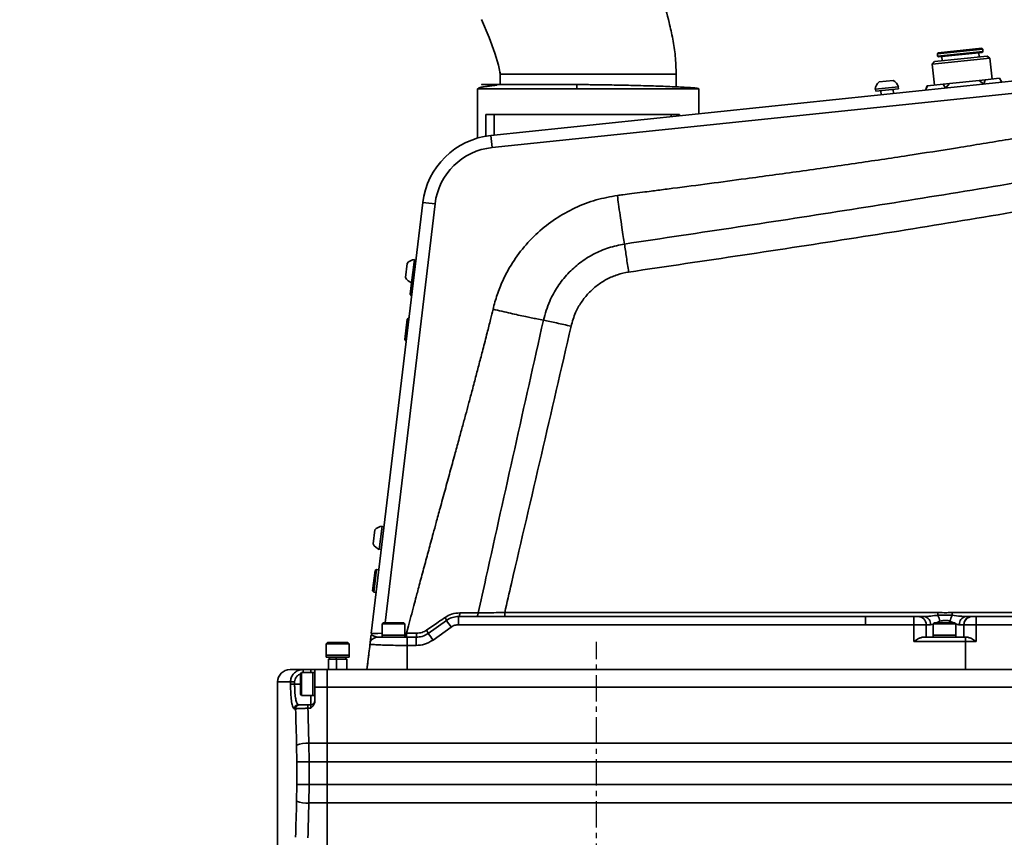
# Model space of a CAD drawing. Header units: millimetres. Extents: x 5717 to 9500, y -822 to 3039.
# Tile 25 of 31: x 7384 to 7621, y 1992 to 2190. Entities that reach past the tile are written whole.
import ezdxf

# ---------------------------------------------------------------- set-up
doc = ezdxf.new("R2010")
doc.units = ezdxf.units.MM
doc.header["$PDSIZE"] = -1
doc.linetypes.add('CENTER', pattern=[10.16, 6.35, -1.27, 1.27, -1.27])
doc.styles.get("Standard").update_dxf_attribs({"font": 'geniso.shx'})
doc.dimstyles.new('ISO-25', dxfattribs={"dimscale": 5, "dimtxt": 3.5, "dimasz": 4.5, "dimexe": 3.5, "dimexo": 0.625, "dimtad": 1, "dimdec": 1, "dimtxsty": 'Standard', "dimcen": 2.5, "dimclrd": 1, "dimclre": 1, "dimadec": 0, "dimazin": 0, "dimtfac": 1, "dimtdec": 1, "dimtmove": 1, "dimatfit": 3, "dimfxl": 1, "dimarcsym": 0})

# ---------------------------------------------------------------- blocks, each defined once
blk = doc.blocks.new('*D17')
at = {"color": 1, "lineweight": -2, "transparency": 16777216}
for p, q in [((7829.26, 2317.44), (6891.93, 2317.44)), ((6909.43, 1765.45), (6909.43, 2294.94)), ((7009.81, 1742.95), (6891.93, 1742.95))]:
    blk.add_line(p, q, dxfattribs=at)
at = {"color": 1, "transparency": 16777216}
for points in [[(6905.68, 2294.94), (6913.18, 2294.94), (6909.43, 2317.44)], [(6905.68, 1765.45), (6913.18, 1765.45), (6909.43, 1742.95)]]:
    blk.add_solid(points, dxfattribs=at)
at = {"layer": 'Defpoints', "color": 0, "transparency": 16777216}
for p in [(6909.43, 2317.44), (7832.38, 2317.44), (7012.94, 1742.95)]:
    blk.add_point(p, dxfattribs=at)
at = {"color": 0, "transparency": 16777216, "insert": (6897.55, 2030.2), "char_height": 17.5, "attachment_point": 5, "rotation": 90}
blk.add_mtext('{\\fHYSWLongFangSong|b1|i0|c134|p2;574}', dxfattribs=at)

msp = doc.modelspace()

# ---------------------------------------------------------------- linework, layer by layer
at = {"linetype": 'Continuous', "lineweight": 35}
for p, q in [((7697.93, 2182.78), (7497.43, 2161.88)), ((7616.16, 2182.76), (7605.22, 2181.61)), ((7605.4, 2181.83), (7615.94, 2182.93)), ((7616.16, 2182.76), (7615.94, 2182.93)), ((7616.23, 2182.16), (7616.16, 2182.76)), ((7497.74, 2158.98), (7698.24, 2179.88)), ((7617.9, 2180.52), (7603.98, 2179.07)), ((7604.51, 2179.73), (7617.24, 2181.06)), ((7605.4, 2181.83), (7605.22, 2181.61)), ((7605.22, 2181.61), (7605.28, 2181.02)), ((7605.28, 2181.02), (7616.23, 2182.16)), ((7605.28, 2181.02), (7605.5, 2180.84)), ((7616.05, 2181.94), (7605.5, 2180.84)), ((7606.3, 2180.92), (7606.4, 2179.93)), ((7615.35, 2180.86), (7615.25, 2181.86)), ((7616.05, 2181.94), (7616.23, 2182.16)), ((7617.9, 2180.52), (7617.24, 2181.06)), ((7618.43, 2175.5), (7617.9, 2180.52)), ((7604.51, 2179.73), (7603.98, 2179.07)), ((7603.98, 2179.07), (7604.5, 2174.05)), ((7499.66, 2176.66), (7499.66, 2174.16)), ((7542.16, 2173.62), (7542.16, 2176.66)), ((7594.53, 2175.17), (7591.15, 2174.82)), ((7615.31, 2175.18), (7608.11, 2174.43)), ((7616.77, 2175.33), (7615.31, 2175.18)), ((7615.31, 2175.18), (7616.4, 2174.28)), ((7616.4, 2174.28), (7616.77, 2175.33)), ((7620.18, 2175.68), (7616.77, 2175.33)), ((7620.75, 2174.74), (7620.18, 2175.68)), ((7494.29, 2173.24), (7494.16, 2173.16)), ((7494.16, 2173.16), (7494.16, 2161.24)), ((7518.16, 2173.16), (7494.16, 2173.16)), ((7500.28, 2174.16), (7497.67, 2174.16)), ((7500.92, 2174.16), (7500.28, 2174.16)), ((7508.66, 2174.16), (7507.75, 2174.16)), ((7546.45, 2173.16), (7518.16, 2173.16)), ((7547.66, 2173.16), (7546.45, 2173.16)), ((7547.66, 2167.12), (7547.66, 2173.16)), ((7595.85, 2173.65), (7590.18, 2173.06)), ((7590.28, 2173.07), (7590.33, 2172.57)), ((7590.33, 2172.57), (7595.8, 2173.14)), ((7591.57, 2172.7), (7591.68, 2171.71)), ((7594.66, 2172.02), (7594.56, 2173.01)), ((7595.8, 2173.14), (7595.75, 2173.64)), ((7595.8, 2173.14), (7595.8, 2173.14)), ((7602.8, 2173.87), (7602.38, 2172.82)), ((7602.38, 2172.82), (7602.75, 2173.87)), ((7602.38, 2172.82), (7602.5, 2173.15)), ((7602.75, 2173.87), (7602.8, 2173.87)), ((7606.59, 2174.27), (7602.8, 2173.87)), ((7606.59, 2174.27), (7608.11, 2174.43)), ((7607.22, 2173.33), (7606.59, 2174.27)), ((7608.11, 2174.43), (7607.22, 2173.33)), ((7620.57, 2175.04), (7620.75, 2174.74)), ((7620.75, 2174.74), (7620.75, 2174.74)), ((7496.22, 2166.96), (7515.16, 2166.96)), ((7496.22, 2161.72), (7496.22, 2166.96)), ((7498.22, 2161.97), (7498.22, 2166.96)), ((7515.16, 2166.96), (7542.97, 2166.96)), ((7540.97, 2166.96), (7540.97, 2166.42)), ((7542.97, 2166.96), (7542.97, 2166.63)), ((7480.98, 2145.68), (7468.55, 2041.63)), ((7471.87, 2044.25), (7483.96, 2145.4)), ((7477.2, 2131), (7476.79, 2127.63)), ((7478.97, 2131.95), (7478.29, 2126.29)), ((7479.32, 2131.8), (7478.96, 2131.85)), ((7477.96, 2123.57), (7478.29, 2126.29)), ((7478.6, 2126.35), (7478.22, 2123.23)), ((7478.3, 2126.39), (7478.67, 2126.34)), ((7477.96, 2123.57), (7478.22, 2123.23)), ((7478.22, 2123.23), (7478.3, 2123.22)), ((7476.63, 2112.65), (7477.22, 2117.51)), ((7477.56, 2117.77), (7476.89, 2112.31)), ((7477.56, 2117.77), (7477.22, 2117.51)), ((7477.64, 2117.76), (7477.56, 2117.77)), ((7476.63, 2112.65), (7476.89, 2112.31)), ((7476.89, 2112.31), (7476.99, 2112.3)), ((7469.39, 2066.64), (7468.98, 2063.27)), ((7471.17, 2067.59), (7470.48, 2061.93)), ((7471.63, 2067.43), (7471.16, 2067.49)), ((7470.5, 2062.03), (7470.98, 2061.97)), ((7468.87, 2051.96), (7469.46, 2056.83)), ((7469.79, 2057.09), (7469.14, 2051.63)), ((7469.79, 2057.09), (7469.46, 2056.83)), ((7470.39, 2057.02), (7469.79, 2057.09)), ((7468.87, 2051.96), (7469.14, 2051.63)), ((7469.14, 2051.63), (7469.73, 2051.56)), ((7605.32, 2046.73), (7500.78, 2046.73)), ((7709.98, 2046.73), (7608.79, 2046.73)), ((7486.69, 2044.82), (7482.32, 2041.69)), ((7587.9, 2045.75), (7489.6, 2045.75)), ((7599.53, 2045.75), (7587.9, 2045.75)), ((7608.26, 2044.62), (7609.08, 2044.25)), ((7715.88, 2045.75), (7614.62, 2045.75)), ((7471.49, 2044.25), (7471.19, 2043.95)), ((7471.19, 2043.95), (7471.19, 2041.25)), ((7476.69, 2043.95), (7471.19, 2043.95)), ((7471.49, 2044.25), (7476.39, 2044.25)), ((7476.69, 2043.95), (7476.39, 2044.25)), ((7476.69, 2041.25), (7476.69, 2043.95)), ((7483.48, 2040.08), (7487.85, 2043.21)), ((7489.6, 2043.77), (7587.9, 2043.77)), ((7587.9, 2043.77), (7599.52, 2043.77)), ((7599.52, 2043.77), (7599.52, 2040.75)), ((7602.52, 2040.75), (7602.52, 2043.75)), ((7603.57, 2043.75), (7604.19, 2043.9)), ((7604.49, 2044.25), (7604.19, 2043.95)), ((7604.19, 2043.95), (7604.19, 2041.25)), ((7609.69, 2043.95), (7604.19, 2043.95)), ((7604.49, 2044.25), (7609.39, 2044.25)), ((7609.69, 2043.95), (7609.39, 2044.25)), ((7609.69, 2041.25), (7609.69, 2043.95)), ((7611.62, 2043.75), (7611.62, 2043.75)), ((7614.62, 2040.75), (7614.62, 2043.77)), ((7614.62, 2043.77), (7715.88, 2043.77)), ((7471.19, 2041.25), (7471.19, 2040.75)), ((7476.69, 2041.25), (7471.19, 2041.25)), ((7477.08, 2041.73), (7476.69, 2041.73)), ((7476.69, 2040.75), (7476.69, 2041.25)), ((7477.08, 2041.73), (7477.08, 2040.75)), ((7479.41, 2040.75), (7477.2, 2040.75)), ((7599.52, 2040.75), (7599.52, 2039.76)), ((7612.05, 2039.76), (7599.52, 2039.76)), ((7601.75, 2040.75), (7612.05, 2040.75)), ((7604.19, 2041.25), (7604.19, 2040.75)), ((7609.69, 2041.25), (7604.19, 2041.25)), ((7609.69, 2040.75), (7609.69, 2041.25)), ((7612.02, 2032.95), (7612.05, 2039.76)), ((7612.05, 2040.75), (7612.39, 2040.75)), ((7614.62, 2039.76), (7612.05, 2039.76)), ((7614.62, 2039.76), (7614.62, 2040.75)), ((7457.99, 2039.45), (7457.69, 2039.15)), ((7457.69, 2039.15), (7457.69, 2036.45)), ((7463.19, 2039.15), (7457.69, 2039.15)), ((7457.99, 2039.45), (7462.89, 2039.45)), ((7463.19, 2039.15), (7462.89, 2039.45)), ((7463.19, 2036.45), (7463.19, 2039.15)), ((7477.2, 2032.95), (7477.2, 2038.77)), ((7477.2, 2038.77), (7479.4, 2038.77)), ((7457.69, 2036.45), (7457.69, 2035.95)), ((7463.19, 2036.45), (7457.69, 2036.45)), ((7457.69, 2035.95), (7458.69, 2035.95)), ((7458.69, 2035.95), (7458.19, 2035.45)), ((7460.19, 2035.45), (7458.19, 2035.45)), ((7458.19, 2035.45), (7458.19, 2032.95)), ((7458.69, 2035.95), (7459.98, 2035.95)), ((7459.98, 2035.95), (7460.75, 2035.95)), ((7459.98, 2035.95), (7460.19, 2035.45)), ((7462.69, 2035.45), (7460.19, 2035.45)), ((7460.19, 2032.95), (7460.19, 2035.45)), ((7460.75, 2035.95), (7463.19, 2035.95)), ((7462.19, 2035.95), (7462.69, 2035.45)), ((7462.69, 2035.45), (7462.69, 2032.95)), ((7463.19, 2035.95), (7463.19, 2036.45)), ((7467.96, 2036.73), (7467.51, 2032.95)), ((7448.94, 2032.95), (7452.07, 2032.95)), ((7452.07, 2032.95), (7453.94, 2032.95)), ((7452.07, 2032.2), (7452.07, 2032.95)), ((7453.94, 2032.2), (7453.94, 2032.95)), ((7454.94, 2032.95), (7457.94, 2032.95)), ((7454.94, 2028.69), (7454.94, 2032.95)), ((7457.94, 2032.95), (7457.94, 2028.69)), ((7457.94, 2032.95), (7477.2, 2032.95)), ((7475.89, 2032.95), (7475.44, 2032.97)), ((7477.2, 2032.95), (7587.9, 2032.95)), ((7587.9, 2032.95), (7599.52, 2032.95)), ((7599.52, 2032.95), (7612.02, 2032.95)), ((7612.02, 2032.95), (7614.62, 2032.95)), ((7614.62, 2032.95), (7727.85, 2032.95)), ((7451.74, 2032.2), (7451.44, 2031.9)), ((7451.44, 2027), (7451.44, 2031.9)), ((7454.44, 2032.2), (7451.74, 2032.2)), ((7451.74, 2032.2), (7451.74, 2026.7)), ((7454.94, 2032.2), (7454.44, 2032.2)), ((7454.44, 2032.2), (7454.44, 2026.7)), ((7445.94, 2029.95), (7445.94, 1985.95)), ((7449.06, 2029.95), (7445.94, 2029.95)), ((7449.06, 2029.45), (7449.06, 2029.95)), ((7450.05, 2029.95), (7449.06, 2029.95)), ((7450.05, 2029.45), (7449.06, 2029.45)), ((7450.05, 2029.95), (7450.05, 2029.45)), ((7450.05, 2029.45), (7451.44, 2029.45)), ((7457.94, 2028.69), (7454.94, 2028.69)), ((7454.94, 2028.69), (7454.94, 2025.31)), ((7457.94, 2015.16), (7457.94, 2028.69)), ((7902.94, 2028.69), (7457.94, 2028.69)), ((7451.44, 2027), (7451.74, 2026.7)), ((7451.74, 2026.7), (7454.44, 2026.7)), ((7453.94, 2024.45), (7453.94, 2026.7)), ((7454.44, 2026.7), (7454.94, 2026.7)), ((7450.29, 2023.45), (7449.99, 2023.45)), ((7450.98, 2024.45), (7451.27, 2024.45)), ((7453.25, 2024.45), (7453.25, 2023.6)), ((7453.25, 2024.45), (7453.94, 2024.45)), ((7453.94, 2023.6), (7453.25, 2023.6)), ((7453.94, 2023.6), (7453.94, 2024.45)), ((7450.57, 2010.71), (7450.52, 2014.72)), ((7453.47, 2015.16), (7453.53, 2010.71)), ((7453.47, 2015.16), (7457.94, 2015.16)), ((7457.94, 2015.16), (7457.94, 2010.71)), ((7457.94, 2015.16), (7902.94, 2015.16)), ((7450.57, 2005.19), (7450.57, 2010.71)), ((7453.53, 2010.71), (7450.57, 2010.71)), ((7453.53, 2010.71), (7453.53, 2005.19)), ((7457.94, 2010.71), (7453.53, 2010.71)), ((7457.94, 2005.19), (7457.94, 2010.71)), ((7902.94, 2010.71), (7457.94, 2010.71)), ((7450.52, 2001.18), (7450.57, 2005.19)), ((7453.53, 2005.19), (7450.57, 2005.19)), ((7453.53, 2005.19), (7453.47, 2000.74)), ((7453.53, 2005.19), (7457.94, 2005.19)), ((7457.94, 2005.19), (7457.94, 2000.74)), ((7457.94, 2005.19), (7902.94, 2005.19)), ((7457.94, 2000.74), (7453.47, 2000.74)), ((7457.94, 1987.21), (7457.94, 2000.74)), ((7902.94, 2000.74), (7457.94, 2000.74))]:
    msp.add_line(p, q, dxfattribs=at)
at = {"color": 4, "linetype": 'CENTER'}
msp.add_line((7522.94, 1893.19), (7522.94, 2039.62), dxfattribs=at)
at = {"linetype": 'Continuous', "lineweight": 35, "flags": 128}
for points in [[(7495.16, 2189.88), (7497.01, 2185.52), (7498.38, 2181.77), (7499.23, 2178.89), (7499.48, 2177.67), (7499.56, 2177.18), (7499.61, 2176.91), (7499.62, 2176.89), (7499.62, 2176.89), (7499.63, 2176.88), (7499.63, 2176.88), (7499.63, 2176.88), (7499.63, 2176.88), (7499.63, 2176.88), (7499.63, 2176.88), (7499.63, 2176.88), (7499.63, 2176.89), (7499.64, 2176.89), (7499.65, 2176.95), (7499.65, 2177.02), (7499.66, 2177.13), (7499.66, 2177.17), (7499.66, 2177.18), (7499.66, 2177.19), (7499.66, 2177.19), (7499.66, 2177.19), (7499.66, 2177.19), (7499.66, 2177.19), (7499.66, 2177.19), (7499.66, 2177.19), (7499.66, 2177.19), (7499.66, 2177.19), (7499.66, 2177.19), (7499.66, 2177.19), (7499.66, 2177.19), (7499.66, 2177.19), (7499.66, 2177.19), (7499.66, 2177.19), (7499.66, 2177.16), (7499.66, 2176.99), (7499.66, 2176.66)], [(7478.14, 2045.75), (7477.55, 2043.5), (7477.08, 2041.73)], [(7489.96, 2046.64), (7489.95, 2046.46), (7489.92, 2046.29), (7489.89, 2046.14), (7489.84, 2046.01), (7489.79, 2045.9), (7489.73, 2045.82), (7489.66, 2045.77), (7489.6, 2045.75)], [(7494.36, 2046.62), (7494.34, 2046.44), (7494.3, 2046.28), (7494.25, 2046.13), (7494.19, 2046), (7494.11, 2045.89), (7494.03, 2045.82), (7493.94, 2045.77), (7493.85, 2045.75)], [(7612.94, 2045.64), (7613.23, 2045.72), (7613.62, 2045.75)], [(7611.62, 2043.75), (7611.62, 2043.22), (7611.62, 2040.75)]]:
    msp.add_lwpolyline(points, dxfattribs=at)
at = {"linetype": 'Continuous', "lineweight": 35}
for centre, radius, start, end in [((7593.09, 2172.6), 2.95, 20.9116, 60.7843), ((7593.09, 2172.6), 2.95, 131.1169, 170.9896), ((7499.35, 2143.48), 18.5, 95.9506, 173.1864), ((7232.47, 2132.05), 266.64, 5.7963, 6.4242), ((7499.35, 2143.56), 15.5, 95.9506, 173.1864), ((7479.8, 2116.9), 28.8, 81.703, 87.6569), ((7479.39, 2129.02), 2.95, 98.0482, 137.9209), ((7479.39, 2129.02), 2.95, 208.2534, 248.1261), ((7471.58, 2064.67), 2.95, 98.0482, 137.9209), ((7471.58, 2064.67), 2.95, 208.2534, 248.1261), ((7570.28, 2046.49), 69.49, 179.8027, 180.6057), ((7817.27, 2046.7), 211.95, 179.9935, 180.1787), ((7820.74, 2046.7), 211.95, 179.9935, 180.1787), ((7485.46, 2044.7), 1.24, 5.4529, 42.9016), ((7411.66, 1989.25), 93.37, 35.3077, 36.525), ((8485.81, 2044.27), 996.22, 179.91439, 180.02829), ((8585.56, 2044.26), 997.66, 179.91444, 180.0283), ((7600.52, 2043.75), 2, 359.982, 89.982), ((7601.77, 2043.96), 1.81, 353.5214, 81.5567), ((7599.81, 2043.17), 6.21, 13.4558, 27.4954), ((7614.44, 2043.14), 6.35, 152.7911, 166.5071), ((7612.35, 2043.96), 1.81, 98.646, 186.5952), ((7613.62, 2043.75), 2, 90.0363, 180.0361), ((7613.62, 2043.75), 2, 109.7621, 180.0127), ((7479.82, 2040.73), 2.67, 21.0501, 39.8278), ((7470.08, 2038.75), 2, 90.0015, 151.9818), ((8593.57, 2039.27), 1114.16, 179.92346, 180.02529), ((7476.21, 2041.48), 3.28, 347.236, 4.0254), ((7408.05, 1986.66), 92.43, 35.3047, 36.5342), ((7448.94, 2029.95), 3, 90, 180), ((7453.94, 2025.45), 1, 270, 0), ((7450.99, 2023.46), 0.993, 90.3926, 180.3873), ((7451.28, 2023.46), 0.993, 90.4214, 180.4153), ((7453.1, 2007.58), 7.6, 87.2242, 109.9091), ((7453.1, 2008.32), 7.6, 250.0909, 272.7758)]:
    msp.add_arc(centre, radius, start, end, dxfattribs=at)
for centre, major_axis, ratio, start_param, end_param in [((7471.58, 2041.75), (3.04, 0.12), 0.00845, 3.140246, 4.581026), ((7745.94, 2359.39), (0, 1980), 0.151515, 1.741289, 1.745766), ((7745.94, 2359.84), (0, 1980), 0.15, 1.741441, 1.745766), ((7745.94, 1656.51), (0, 1980), 0.151515, 1.395827, 1.400303), ((7745.94, 1656.06), (0, 1980), 0.15, 1.395827, 1.400151)]:
    msp.add_ellipse(centre, major_axis=major_axis, ratio=ratio, start_param=start_param, end_param=end_param, dxfattribs=at)
for points, knots in [([(7523.56, 2227.17), (7520.84, 2231.63), (7515.41, 2240.56), (7506.46, 2253.3), (7497.17, 2265.41), (7487.72, 2276.65), (7478.33, 2286.89), (7469.14, 2296.07), (7460.62, 2303.86), (7452.87, 2310.37), (7445.95, 2315.73), (7439.55, 2320.35), (7433.52, 2324.4), (7427.66, 2328.1), (7421.73, 2331.58), (7415.69, 2334.89), (7407.46, 2339.08), (7396.9, 2343.84), (7383.83, 2348.76), (7370.4, 2352.84), (7356.69, 2356.03), (7342.8, 2358.29), (7328.8, 2359.59), (7314.73, 2359.91), (7300.68, 2359.23), (7286.72, 2357.54), (7272.93, 2354.84), (7259.39, 2351.11), (7246.16, 2346.37), (7233.39, 2340.65), (7221.25, 2334.04), (7209.88, 2326.68), (7201.04, 2319.96), (7194.39, 2314.31), (7189.63, 2309.96), (7185, 2305.42), (7180.26, 2300.42), (7175.21, 2294.67), (7169.76, 2287.9), (7164, 2280.08), (7158.06, 2271.18), (7152.04, 2261.19), (7146.11, 2250.16), (7140.42, 2238.15), (7135.93, 2227.2), (7132.52, 2217.64), (7130.01, 2209.75), (7127.81, 2201.72), (7125.95, 2193.57), (7124.51, 2185.36), (7123.5, 2177.1), (7123.36, 2171.58), (7123.29, 2168.82)], [0, 0, 0, 0, 0.02816, 0.056325, 0.08389, 0.110379, 0.135437, 0.158817, 0.180364, 0.197642, 0.213357, 0.227505, 0.240189, 0.252509, 0.264858, 0.277239, 0.289652, 0.314578, 0.339655, 0.364896, 0.390195, 0.415451, 0.440687, 0.46593, 0.491211, 0.516472, 0.54168, 0.56687, 0.592088, 0.617358, 0.642224, 0.666527, 0.690302, 0.702003, 0.713583, 0.725044, 0.736946, 0.750685, 0.766296, 0.783756, 0.803017, 0.823997, 0.846564, 0.870524, 0.895605, 0.910313, 0.925206, 0.940205, 0.955228, 0.970215, 0.98513, 1, 1, 1, 1]), ([(7165.79, 2168.82), (7165.8, 2169.59), (7165.82, 2171.21), (7165.99, 2173.71), (7166.25, 2176.36), (7166.61, 2179.14), (7167.07, 2182.01), (7167.63, 2184.95), (7168.65, 2189.75), (7170.36, 2196.35), (7173.08, 2204.98), (7176.29, 2213.68), (7179.91, 2222.21), (7183.64, 2230.07), (7187.51, 2237.44), (7191.39, 2244.19), (7195.28, 2250.4), (7199.1, 2256.04), (7203.01, 2261.38), (7207.1, 2266.52), (7211.35, 2271.44), (7216.86, 2277.25), (7223.85, 2283.76), (7232.55, 2290.63), (7241.75, 2296.74), (7251.38, 2302.09), (7261.41, 2306.65), (7271.81, 2310.43), (7282.49, 2313.39), (7293.4, 2315.54), (7304.44, 2316.87), (7315.56, 2317.38), (7326.69, 2317.11), (7337.67, 2316.06), (7348.33, 2314.32), (7358.52, 2311.97), (7368.19, 2309.12), (7376.09, 2306.28), (7382.55, 2303.65), (7387.99, 2301.22), (7394, 2298.28), (7400.66, 2294.7), (7407.93, 2290.37), (7415.78, 2285.17), (7423.75, 2279.26), (7431.77, 2272.63), (7439.78, 2265.32), (7448.02, 2257.07), (7456.36, 2247.94), (7464.62, 2238.04), (7472.6, 2227.56), (7480.13, 2216.79), (7484.66, 2209.35), (7486.89, 2205.69)], [0, 0, 0, 0, 0.005214, 0.010861, 0.016867, 0.02317, 0.029713, 0.03645, 0.043338, 0.062741, 0.082336, 0.10421, 0.125139, 0.144739, 0.162749, 0.181166, 0.197152, 0.212096, 0.226976, 0.241731, 0.256301, 0.270687, 0.295672, 0.32052, 0.345264, 0.369934, 0.394618, 0.419393, 0.444306, 0.469229, 0.494146, 0.519096, 0.544105, 0.569064, 0.593319, 0.616769, 0.639394, 0.661176, 0.673248, 0.686334, 0.701318, 0.718259, 0.737227, 0.75831, 0.781615, 0.803972, 0.828345, 0.854599, 0.882467, 0.911564, 0.941357, 0.97114, 1, 1, 1, 1]), ([(7542.16, 2176.66), (7542.12, 2178.13), (7542.03, 2180.97), (7541.38, 2185.14), (7540.36, 2189.84), (7538.77, 2195.19), (7536.28, 2201.99), (7532.92, 2209.69), (7528.58, 2218.37), (7525.27, 2224.18), (7523.56, 2227.17)], [0, 0, 0, 0, 0.0810151, 0.15682, 0.2323927, 0.346335, 0.4646031, 0.6314413, 0.8099443, 1, 1, 1, 1]), ([(7498.92, 2174.1), (7498.92, 2174.1), (7498.92, 2174.1), (7498.92, 2174.09), (7498.92, 2174.09), (7498.91, 2174.09), (7498.91, 2174.08), (7498.9, 2174.08), (7498.9, 2174.08), (7498.88, 2174.08), (7498.86, 2174.07), (7498.83, 2174.06), (7498.7, 2174.04), (7498.26, 2173.98), (7497.42, 2173.88), (7496.28, 2173.73), (7495.14, 2173.55), (7494.7, 2173.43), (7494.46, 2173.36)], [0, 0, 0, 0, 0.001126, 0.00236, 0.00333, 0.003761, 0.004184, 0.004625, 0.005105, 0.006243, 0.007684, 0.011601, 0.016981, 0.053179, 0.191633, 0.406606, 0.682291, 1, 1, 1, 1]), ([(7497.67, 2174.16), (7497.2, 2174.16), (7496.26, 2174.16), (7495.43, 2174.16), (7495.07, 2174.16), (7495.28, 2174.16), (7495.99, 2174.16), (7496.9, 2174.16), (7497.35, 2174.16)], [0, 0, 0, 0, 0.160264, 0.325248, 0.493445, 0.66316, 0.832603, 1, 1, 1, 1]), ([(7507.75, 2174.16), (7506.94, 2174.16), (7505.28, 2174.16), (7502.98, 2174.16), (7501.62, 2174.16), (7500.92, 2174.16)], [0, 0, 0, 0, 0.317903, 0.651431, 1, 1, 1, 1]), ([(7518.26, 2174.16), (7517.24, 2174.16), (7515.1, 2174.16), (7511.85, 2174.16), (7509.75, 2174.16), (7508.66, 2174.16)], [0, 0, 0, 0, 0.306258, 0.63984, 1, 1, 1, 1]), ([(7518.26, 2174.16), (7518.25, 2174.15), (7518.23, 2174.13), (7518.2, 2174), (7518.18, 2173.87), (7518.17, 2173.71), (7518.16, 2173.48), (7518.16, 2173.29), (7518.16, 2173.16)], [0, 0, 0, 0, 0.239457, 0.368361, 0.5, 0.631639, 0.760543, 1, 1, 1, 1]), ([(7546.39, 2173.37), (7546.14, 2173.39), (7545.55, 2173.44), (7544.14, 2173.53), (7542.3, 2173.62), (7540.19, 2173.71), (7537.91, 2173.79), (7535.53, 2173.87), (7533.1, 2173.94), (7529.99, 2174.01), (7526.24, 2174.09), (7522.05, 2174.15), (7519.46, 2174.16), (7518.26, 2174.16)], [0, 0, 0, 0, 0.066649, 0.160557, 0.25189, 0.340047, 0.424559, 0.505089, 0.581427, 0.65348, 0.784666, 0.899672, 1, 1, 1, 1]), ([(7547.66, 2173.16), (7547.61, 2173.19), (7547.51, 2173.25), (7547.02, 2173.32), (7546.5, 2173.36), (7546.39, 2173.37)], [0, 0, 0, 0, 0.435166, 0.869408, 1, 1, 1, 1]), ([(7685.44, 2172.44), (7684.92, 2172.35), (7683.58, 2172.1), (7681.27, 2171.66), (7678.75, 2171.18), (7676.38, 2170.73), (7674.25, 2170.33), (7672.11, 2169.93), (7668.56, 2169.26), (7663.63, 2168.34), (7657.99, 2167.29), (7653.05, 2166.38), (7648.85, 2165.61), (7644.53, 2164.83), (7640.06, 2164.02), (7632.63, 2162.71), (7622.65, 2160.98), (7610.2, 2158.92), (7597.86, 2156.99), (7585.13, 2155.09), (7572.08, 2153.23), (7560.36, 2151.63), (7550.19, 2150.27), (7543.71, 2149.42), (7539.56, 2148.89), (7537.81, 2148.66), (7535.98, 2148.43), (7533.87, 2148.16), (7531.59, 2147.87), (7529.56, 2147.61), (7528.41, 2147.46), (7527.97, 2147.4)], [0, 0, 0, 0, 0.009905, 0.025605, 0.044125, 0.058164, 0.071018, 0.085001, 0.099041, 0.138916, 0.179493, 0.206983, 0.233229, 0.259898, 0.289568, 0.318663, 0.401859, 0.479972, 0.556193, 0.636822, 0.721981, 0.804127, 0.85931, 0.91512, 0.926921, 0.938061, 0.948386, 0.961559, 0.978098, 0.991617, 1, 1, 1, 1]), ([(7687.37, 2161.38), (7685.06, 2160.98), (7678.17, 2159.78), (7662.12, 2156.97), (7630.17, 2151.41), (7584.52, 2143.9), (7547.97, 2138.42), (7529.68, 2135.67)], [0, 0, 0, 0, 0.043927, 0.131333, 0.306074, 0.652733, 1, 1, 1, 1]), ([(7530.68, 2128.91), (7549, 2131.61), (7585.63, 2137.02), (7631.35, 2144.62), (7663.32, 2150.34), (7679.37, 2153.25), (7686.26, 2154.49), (7688.57, 2154.91)], [0, 0, 0, 0, 0.347195, 0.694116, 0.868788, 0.956124, 1, 1, 1, 1]), ([(7527.97, 2147.4), (7526.25, 2147.09), (7522.74, 2146.46), (7517.71, 2144.52), (7512.95, 2141.87), (7508.67, 2138.51), (7504.93, 2134.55), (7502.17, 2130.56), (7500.23, 2126.8), (7498.87, 2123.44), (7498.25, 2121.11), (7497.94, 2119.94)], [0, 0, 0, 0, 0.121027, 0.246952, 0.372105, 0.497397, 0.623077, 0.748904, 0.832673, 0.915896, 1, 1, 1, 1]), ([(7527.97, 2147.4), (7528.06, 2146.69), (7528.27, 2145.1), (7528.65, 2142.48), (7529.03, 2139.86), (7529.38, 2137.53), (7529.58, 2136.27), (7529.68, 2135.67)], [0, 0, 0, 0, 0.168215, 0.379529, 0.633827, 0.826694, 1, 1, 1, 1]), ([(7529.68, 2135.67), (7528.39, 2135.41), (7525.81, 2134.89), (7522.18, 2133.32), (7518.86, 2131.2), (7515.93, 2128.57), (7513.47, 2125.45), (7511.35, 2121.7), (7510.55, 2118.85), (7510.11, 2117.28)], [0, 0, 0, 0, 0.138155, 0.276344, 0.413239, 0.550139, 0.689702, 0.829262, 1, 1, 1, 1]), ([(7529.68, 2135.67), (7529.83, 2134.64), (7530.14, 2132.56), (7530.5, 2130.12), (7530.68, 2128.91)], [0, 0, 0, 0, 0.5000022, 1, 1, 1, 1]), ([(7516.79, 2115.85), (7517.11, 2116.97), (7517.69, 2119), (7519.21, 2121.67), (7520.96, 2123.88), (7523.05, 2125.75), (7525.4, 2127.24), (7527.96, 2128.36), (7529.77, 2128.72), (7530.68, 2128.91)], [0, 0, 0, 0, 0.172209, 0.312131, 0.452054, 0.588946, 0.72583, 0.862952, 1, 1, 1, 1]), ([(7497.94, 2119.94), (7497.74, 2119.12), (7497.28, 2117.22), (7496.46, 2113.97), (7495.55, 2110.4), (7494.62, 2106.82), (7493.73, 2103.45), (7492.88, 2100.21), (7492.07, 2097.19), (7491.3, 2094.34), (7490.5, 2091.41), (7489.63, 2088.21), (7488.64, 2084.59), (7487.54, 2080.58), (7486.36, 2076.28), (7485.25, 2072.21), (7484.3, 2068.72), (7483.55, 2065.99), (7482.77, 2063.13), (7482.05, 2060.45), (7481.33, 2057.79), (7480.79, 2055.77), (7480.27, 2053.83), (7479.81, 2052.08), (7479.33, 2050.29), (7478.79, 2048.23), (7478.38, 2046.65), (7478.14, 2045.75)], [0, 0, 0, 0, 0.032816, 0.076497, 0.131043, 0.176728, 0.220882, 0.267282, 0.3075, 0.343216, 0.382682, 0.425896, 0.472859, 0.529541, 0.58809, 0.647283, 0.694407, 0.729461, 0.757682, 0.810069, 0.838182, 0.865368, 0.891629, 0.916835, 0.936115, 0.963837, 1, 1, 1, 1]), ([(7497.94, 2119.94), (7499.37, 2119.6), (7502.06, 2118.97), (7505.13, 2118.3), (7507.2, 2117.86), (7508.64, 2117.57), (7509.59, 2117.39), (7510.11, 2117.28)], [0, 0, 0, 0, 0.331866, 0.624474, 0.73923, 0.855616, 1, 1, 1, 1]), ([(7510.11, 2117.28), (7507.8, 2106.94), (7503.16, 2086.21), (7497.92, 2062.66), (7494.99, 2049.45), (7494.36, 2046.62)], [0, 0, 0, 0, 0.439346, 0.879753, 1, 1, 1, 1]), ([(7500.78, 2046.73), (7501.32, 2049.07), (7504.24, 2061.76), (7509.63, 2084.79), (7514.41, 2105.5), (7516.79, 2115.85)], [0, 0, 0, 0, 0.101451, 0.550719, 1, 1, 1, 1]), ([(7510.11, 2117.28), (7511.15, 2117.07), (7513.22, 2116.64), (7515.6, 2116.11), (7516.79, 2115.85)], [0, 0, 0, 0, 0.4999955, 1, 1, 1, 1]), ([(7500.78, 2046.73), (7500.08, 2046.71), (7498.66, 2046.69), (7496.63, 2046.65), (7495.21, 2046.63), (7494.49, 2046.62), (7494.36, 2046.62)], [0, 0, 0, 0, 0.3118488, 0.6326779, 0.9315046, 1, 1, 1, 1]), ([(7608.79, 2046.73), (7608.65, 2046.73), (7608.14, 2046.72), (7607.06, 2046.62), (7606.04, 2046.72), (7605.39, 2046.73), (7605.32, 2046.73)], [0, 0, 0, 0, 0.114779, 0.442967, 0.938937, 1, 1, 1, 1]), ([(7486.36, 2045.54), (7485.82, 2045.17), (7484.33, 2044.14), (7482.83, 2043.1), (7481.88, 2042.44)], [0, 0, 0, 0, 0.363836, 1, 1, 1, 1]), ([(7489.96, 2046.64), (7489.28, 2046.59), (7488.02, 2046.51), (7486.89, 2045.85), (7486.36, 2045.54)], [0, 0, 0, 0, 0.538946, 1, 1, 1, 1]), ([(7489.6, 2045.75), (7489.12, 2045.72), (7488.08, 2045.64), (7487.18, 2045.11), (7486.69, 2044.82)], [0, 0, 0, 0, 0.4575495, 1, 1, 1, 1]), ([(7494.36, 2046.62), (7493.78, 2046.62), (7492.36, 2046.63), (7490.85, 2046.64), (7489.96, 2046.64)], [0, 0, 0, 0, 0.408725, 1, 1, 1, 1]), ([(7600.53, 2045.75), (7600.51, 2045.75), (7600.48, 2045.75), (7600.3, 2045.75), (7600.04, 2045.75), (7599.76, 2045.75), (7599.59, 2045.75), (7599.53, 2045.75)], [0, 0, 0, 0, 0.219588, 0.439176, 0.65876, 0.878337, 1, 1, 1, 1]), ([(7602.04, 2045.75), (7601.61, 2045.75), (7600.78, 2045.75), (7600.61, 2045.75), (7600.53, 2045.75)], [0, 0, 0, 0, 0.511188, 1, 1, 1, 1]), ([(7605.32, 2046.04), (7605.23, 2046.03), (7604.49, 2045.97), (7603.38, 2045.81), (7602.4, 2045.77), (7602.04, 2045.75)], [0, 0, 0, 0, 0.085952, 0.659694, 1, 1, 1, 1]), ([(7605.03, 2044.25), (7605.23, 2044.35), (7605.49, 2044.47), (7605.79, 2044.59), (7605.85, 2044.62)], [0, 0, 0, 0, 0.7718, 1, 1, 1, 1]), ([(7608.79, 2046.04), (7608.12, 2046.06), (7606.96, 2046.08), (7605.81, 2046.05), (7605.32, 2046.04)], [0, 0, 0, 0, 0.577683, 1, 1, 1, 1]), ([(7605.85, 2044.62), (7606.19, 2044.71), (7606.89, 2044.88), (7607.74, 2044.8), (7608.17, 2044.65), (7608.26, 2044.62)], [0, 0, 0, 0, 0.432388, 0.879447, 1, 1, 1, 1]), ([(7612.08, 2045.75), (7611.67, 2045.78), (7610.59, 2045.83), (7609.48, 2045.96), (7608.79, 2046.04)], [0, 0, 0, 0, 0.38411, 1, 1, 1, 1]), ([(7613.61, 2045.75), (7613.52, 2045.75), (7613.34, 2045.75), (7612.51, 2045.75), (7612.08, 2045.75)], [0, 0, 0, 0, 0.48264, 1, 1, 1, 1]), ([(7614.62, 2045.75), (7614.5, 2045.75), (7614.28, 2045.75), (7613.98, 2045.75), (7613.75, 2045.75), (7613.64, 2045.75), (7613.62, 2045.75), (7613.62, 2045.75)], [0, 0, 0, 0, 0.219506, 0.439092, 0.658681, 0.878277, 1, 1, 1, 1]), ([(7481.88, 2042.44), (7481.54, 2042.24), (7480.8, 2041.81), (7479.95, 2041.74), (7479.48, 2041.71)], [0, 0, 0, 0, 0.4538, 1, 1, 1, 1]), ([(7487.85, 2043.21), (7488.14, 2043.39), (7488.69, 2043.71), (7489.31, 2043.75), (7489.6, 2043.77)], [0, 0, 0, 0, 0.542449, 1, 1, 1, 1]), ([(7599.52, 2043.77), (7599.71, 2043.77), (7600.23, 2043.77), (7601.06, 2043.77), (7601.84, 2043.76), (7602.39, 2043.76), (7602.48, 2043.76), (7602.52, 2043.75)], [0, 0, 0, 0, 0.121665, 0.341244, 0.560829, 0.780415, 1, 1, 1, 1]), ([(7602.52, 2043.75), (7602.58, 2043.75), (7602.7, 2043.75), (7603.28, 2043.75), (7603.57, 2043.75)], [0, 0, 0, 0, 0.489813, 1, 1, 1, 1]), ([(7609.64, 2044), (7609.66, 2043.99), (7609.94, 2043.86), (7610.23, 2043.77), (7610.5, 2043.76), (7610.55, 2043.75)], [0, 0, 0, 0, 0.03871, 0.815945, 1, 1, 1, 1]), ([(7610.55, 2043.75), (7610.85, 2043.75), (7611.42, 2043.75), (7611.55, 2043.75), (7611.62, 2043.75)], [0, 0, 0, 0, 0.516385, 1, 1, 1, 1]), ([(7611.62, 2043.75), (7611.64, 2043.75), (7611.68, 2043.76), (7612.03, 2043.76), (7612.71, 2043.77), (7613.6, 2043.77), (7614.28, 2043.77), (7614.62, 2043.77)], [0, 0, 0, 0, 0.121711, 0.341288, 0.560859, 0.780429, 1, 1, 1, 1]), ([(7468.32, 2039.69), (7468.32, 2039.68), (7468.31, 2039.65), (7468.3, 2039.56), (7468.29, 2039.47), (7468.28, 2039.37), (7468.27, 2039.27), (7468.25, 2039.16), (7468.24, 2039.08), (7468.24, 2039.04), (7468.24, 2039.03)], [0, 0, 0, 0, 0.322083, 0.542723, 0.694363, 0.799201, 0.907672, 0.950037, 0.983582, 1, 1, 1, 1]), ([(7468.52, 2041.36), (7468.5, 2041.24), (7468.45, 2040.81), (7468.36, 2040.02), (7468.32, 2039.73), (7468.32, 2039.7), (7468.32, 2039.69)], [0, 0, 0, 0, 0.16494, 0.59827, 0.917992, 1, 1, 1, 1]), ([(7470.08, 2040.75), (7469.97, 2040.77), (7469.71, 2040.81), (7469.1, 2041.08), (7468.67, 2041.27), (7468.54, 2041.35), (7468.52, 2041.36), (7468.52, 2041.36)], [0, 0, 0, 0, 0.183412, 0.429844, 0.890911, 0.984997, 1, 1, 1, 1]), ([(7477.2, 2040.75), (7476.49, 2040.75), (7475.73, 2040.75), (7474.42, 2040.75), (7473.26, 2040.75), (7471.81, 2040.75), (7470.78, 2040.75), (7470.19, 2040.75), (7470.12, 2040.75), (7470.08, 2040.75)], [0, 0, 0, 0, 0.1440288, 0.1563064, 0.2767987, 0.3976314, 0.570266, 0.7846407, 1, 1, 1, 1]), ([(7479.48, 2041.71), (7478.81, 2041.71), (7478.01, 2041.72), (7477.21, 2041.73), (7477.08, 2041.73), (7477.08, 2041.73)], [0, 0, 0, 0, 0.834588, 0.999975, 1, 1, 1, 1]), ([(7479.4, 2038.77), (7480.07, 2038.82), (7481.53, 2038.93), (7482.8, 2039.68), (7483.48, 2040.08)], [0, 0, 0, 0, 0.457551, 1, 1, 1, 1]), ([(7482.32, 2041.69), (7481.83, 2041.4), (7480.93, 2040.86), (7479.88, 2040.79), (7479.41, 2040.75)], [0, 0, 0, 0, 0.542454, 1, 1, 1, 1]), ([(7599.52, 2039.76), (7599.53, 2039.76), (7599.58, 2039.79), (7599.97, 2040.02), (7600.61, 2040.38), (7601.31, 2040.7), (7601.63, 2040.74), (7601.75, 2040.75)], [0, 0, 0, 0, 0.004025, 0.064422, 0.504833, 0.814298, 1, 1, 1, 1]), ([(7612.39, 2040.75), (7612.51, 2040.74), (7612.83, 2040.7), (7613.53, 2040.38), (7614.17, 2040.02), (7614.56, 2039.79), (7614.61, 2039.76), (7614.62, 2039.76)], [0, 0, 0, 0, 0.185688, 0.4950902, 0.935428, 0.9959753, 1, 1, 1, 1]), ([(7468.24, 2039.03), (7468.15, 2038.32), (7467.91, 2036.3), (7467.67, 2034.27), (7467.51, 2032.95)], [0, 0, 0, 0, 0.350225, 1, 1, 1, 1]), ([(7468.24, 2039.03), (7468.43, 2039.01), (7468.76, 2039), (7470.18, 2038.92), (7472.1, 2038.83), (7474.49, 2038.78), (7476.26, 2038.77), (7477.2, 2038.77), (7477.2, 2038.77)], [0, 0, 0, 0, 0.28417, 0.491539, 0.65284, 0.813023, 0.999996, 1, 1, 1, 1]), ([(7449.06, 2029.95), (7449.09, 2030.28), (7449.15, 2030.95), (7449.66, 2031.85), (7450.42, 2032.52), (7451.27, 2032.89), (7451.83, 2032.93), (7452.07, 2032.95)], [0, 0, 0, 0, 0.212485, 0.424683, 0.63747, 0.851988, 1, 1, 1, 1]), ([(7453.94, 2032.95), (7453.94, 2032.95), (7454.14, 2032.95), (7454.5, 2032.95), (7454.87, 2032.95), (7454.92, 2032.95), (7454.94, 2032.95)], [0, 0, 0, 0, 0.003085, 0.413272, 0.752251, 1, 1, 1, 1]), ([(7467.51, 2032.95), (7467.67, 2032.95), (7467.99, 2032.95), (7469.02, 2032.95), (7470.71, 2032.95), (7473.28, 2032.95), (7475.58, 2032.95), (7476.95, 2032.95), (7477.2, 2032.95)], [0, 0, 0, 0, 0.178171, 0.355541, 0.539159, 0.723473, 0.948693, 1, 1, 1, 1]), ([(7451.53, 2031.87), (7451.34, 2031.8), (7450.94, 2031.66), (7450.46, 2031.21), (7450.11, 2030.62), (7450.07, 2030.17), (7450.05, 2029.95)], [0, 0, 0, 0, 0.229935, 0.487401, 0.74368, 1, 1, 1, 1]), ([(7449.99, 2023.45), (7449.88, 2023.52), (7449.66, 2023.65), (7449.38, 2024.7), (7449.17, 2026.25), (7449.07, 2027.93), (7449.06, 2029.03), (7449.06, 2029.45)], [0, 0, 0, 0, 0.218393, 0.436696, 0.653147, 0.866879, 1, 1, 1, 1]), ([(7450.05, 2029.45), (7450.05, 2029.1), (7450.06, 2028.19), (7450.16, 2026.78), (7450.36, 2025.49), (7450.65, 2024.62), (7450.87, 2024.51), (7450.98, 2024.45)], [0, 0, 0, 0, 0.132992, 0.346552, 0.562935, 0.781334, 1, 1, 1, 1]), ([(7454.94, 2025.31), (7454.92, 2025.14), (7454.87, 2024.75), (7454.5, 2024.16), (7454.14, 2023.8), (7453.94, 2023.6), (7453.94, 2023.6)], [0, 0, 0, 0, 0.247749, 0.586728, 0.996915, 1, 1, 1, 1]), ([(7453.25, 2023.6), (7452.92, 2023.59), (7452.25, 2023.58), (7451.35, 2023.55), (7450.67, 2023.51), (7450.37, 2023.47), (7450.3, 2023.45), (7450.29, 2023.45)], [0, 0, 0, 0, 0.238492, 0.476499, 0.71566, 0.957127, 1, 1, 1, 1]), ([(7451.27, 2024.45), (7451.28, 2024.45), (7451.33, 2024.45), (7451.53, 2024.45), (7451.98, 2024.45), (7452.58, 2024.45), (7453.03, 2024.45), (7453.25, 2024.45)], [0, 0, 0, 0, 0.042991, 0.285049, 0.524443, 0.762191, 1, 1, 1, 1])]:
    msp.add_open_spline(points, degree=3, knots=knots, dxfattribs=at)
for points in [[(7499.66, 2176.66), (7499.74, 2176.66), (7499.9, 2176.66), (7501.16, 2176.66), (7503.13, 2176.66), (7505.79, 2176.66), (7509.03, 2176.66), (7512.73, 2176.66), (7516.74, 2176.66), (7519.52, 2176.66), (7520.91, 2176.66)], [(7520.91, 2176.66), (7522.3, 2176.66), (7525.08, 2176.66), (7529.1, 2176.66), (7532.79, 2176.66), (7536.03, 2176.66), (7538.7, 2176.66), (7540.66, 2176.66), (7541.93, 2176.66), (7542.08, 2176.66), (7542.16, 2176.66)], [(7599.52, 2043.77), (7599.52, 2044.03), (7599.52, 2044.55), (7599.52, 2045.21), (7599.53, 2045.66), (7599.53, 2045.72), (7599.53, 2045.75)], [(7614.62, 2043.77), (7614.62, 2044.03), (7614.62, 2044.55), (7614.62, 2045.21), (7614.62, 2045.66), (7614.62, 2045.72), (7614.62, 2045.75)], [(7477.2, 2038.77), (7477.2, 2039.03), (7477.2, 2039.55), (7477.2, 2040.21), (7477.2, 2040.66), (7477.2, 2040.72), (7477.2, 2040.75)], [(7612.05, 2040.75), (7612.05, 2040.74), (7612.05, 2040.71), (7612.05, 2040.48), (7612.05, 2040.15), (7612.05, 2039.89), (7612.05, 2039.76)]]:
    msp.add_open_spline(points, degree=3, dxfattribs=at)

# ---------------------------------------------------------------- dimensions: what is measured, and where the dimension line sits
dim = msp.add_linear_dim(base=(6909.43, 2317.44), p1=(7012.94, 1742.95), p2=(7832.38, 2317.44), angle=90, text='{\\fHYSWLongFangSong|b1|i0|c134|p2;<>}', dimstyle='ISO-25', override={"dimdec": 0})
dim.commit()
dim.dimension.update_dxf_attribs({"geometry": '*D17', "text_midpoint": (6897.55, 2030.2)})

doc.saveas('drawing.dxf')
